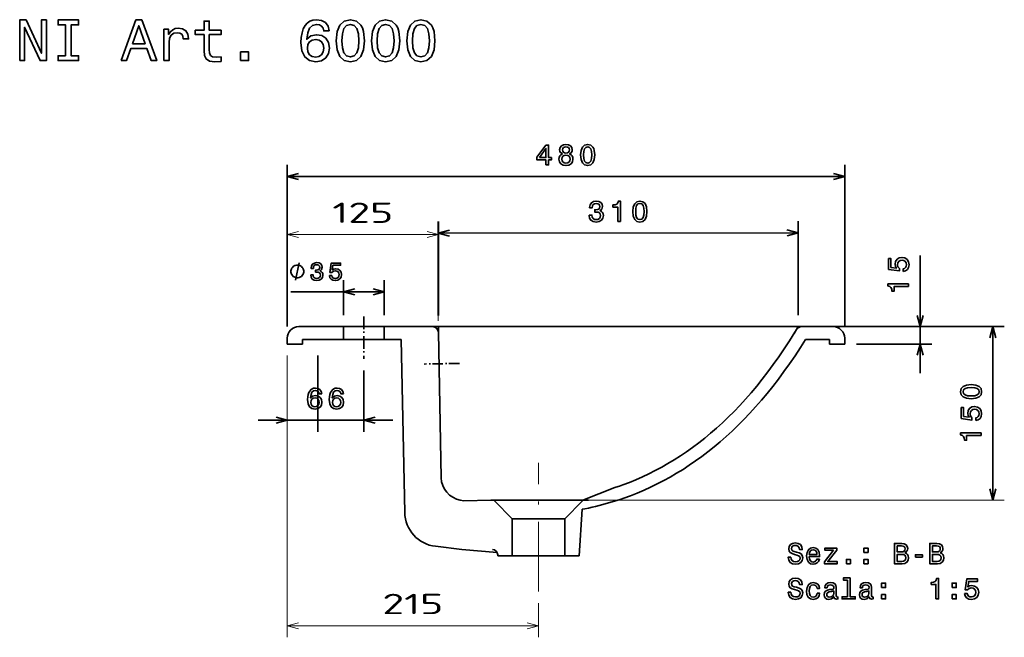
# Model space of a CAD drawing. Extents: x 43 to 377, y 10 to 287.
# Tile 4 of 4: x 208 to 377, y 180 to 286. Entities that reach past the tile are written whole.
import ezdxf
from ezdxf.enums import TextEntityAlignment as Align

# ---------------------------------------------------------------- set-up
doc = ezdxf.new("R2010")
doc.units = 0
doc.linetypes.add('DASHDOT', pattern=[18.5, 12, -3, 0.5, -3])
doc.layers.get('0').update_dxf_attribs({"lineweight": 13})
doc.styles.get("Standard").update_dxf_attribs({"font": 'isocp.shx'})
doc.dimstyles.get("Standard").update_dxf_attribs({"dimtxt": 2.5, "dimasz": 2.5, "dimexe": 1.25, "dimexo": 0.625, "dimtad": 1, "dimcen": 2.5, "dimadec": 0, "dimazin": 0, "dimtfac": 1, "dimtmove": 0, "dimatfit": 0, "dimfxl": 0, "dimarcsym": 0})

# ---------------------------------------------------------------- blocks, each defined once
blk = doc.blocks.new('*D')
at = {"color": 7, "lineweight": 13, "ltscale": 0.446677}
blk.add_line((253.6, 233.54), (253.6, 251.41), dxfattribs=at)
at = {"color": 7, "lineweight": 13, "ltscale": 0.421188}
blk.add_line((279.61, 234.56), (279.61, 251.41), dxfattribs=at)
at = {"color": 7, "lineweight": 13}
for p, q in [((253.6, 249.41), (279.61, 249.41)), ((253.6, 228.54), (253.6, 180.01)), ((253.6, 182.01), (296.86, 182.01))]:
    blk.add_line(p, q, dxfattribs=at)
at = {"color": 7, "lineweight": 13, "ltscale": 0.147567}
blk.add_line((296.86, 185.91), (296.86, 180.01), dxfattribs=at)
at = {"color": 7, "lineweight": 13}
for points in [[(255.53, 249.92), (253.6, 249.41), (255.53, 248.89)], [(277.68, 248.89), (279.61, 249.41), (277.68, 249.92)], [(255.53, 182.53), (253.6, 182.01), (255.53, 181.49)], [(294.93, 181.49), (296.86, 182.01), (294.93, 182.53)]]:
    blk.add_lwpolyline(points, dxfattribs=at)
for s, p, p2 in [('125', (261.35, 251.41), (271.86, 251.41)), ('215', (269.97, 184.01), (280.48, 184.01))]:
    blk.add_text(s, height=3.5, dxfattribs=at).set_placement(p, p2, align=Align.FIT)

msp = doc.modelspace()

# ---------------------------------------------------------------- linework, layer by layer
at = {"color": 7, "lineweight": 35}
for p, q in [((253.595, 233.538), (253.595, 261.401)), ((349.595, 233.538), (349.595, 261.401)), ((349.595, 259.401), (253.595, 259.401)), ((279.6, 249.628), (341.586, 249.681)), ((362.57, 225.538), (362.57, 245.796)), ((255.595, 233.538), (278.614, 233.538)), ((278.614, 233.538), (342.159, 233.538)), ((279.614, 232.558), (280.103, 207.517)), ((344.159, 233.538), (377.074, 233.538)), ((375.074, 203.658), (375.074, 233.538)), ((273.237, 231.338), (273.819, 201.531)), ((271.795, 217.425), (248.595, 217.425))]:
    msp.add_line(p, q, dxfattribs=at)
at = {"color": 7, "lineweight": 35, "ltscale": 0.45253}
msp.add_line((253.595, 233.538), (253.595, 251.639), dxfattribs=at)
at = {"color": 7, "lineweight": 35, "ltscale": 0.403588}
for p, q in [((279.612, 235.484), (279.598, 251.628)), ((341.598, 235.538), (341.584, 251.681))]:
    msp.add_line(p, q, dxfattribs=at)
at = {"color": 7, "lineweight": 35, "ltscale": 0.40388}
msp.add_line((279.614, 235.484), (279.614, 251.639), dxfattribs=at)
at = {"color": 7, "lineweight": 35, "ltscale": 0.076485}
msp.add_line((255.025, 241.545), (255.625, 244.545), dxfattribs=at)
at = {"color": 7, "lineweight": 35, "ltscale": 0.150176}
for p, q in [((263.295, 235.538), (263.295, 241.545)), ((270.295, 235.538), (270.295, 241.545))]:
    msp.add_line(p, q, dxfattribs=at)
at = {"color": 7, "lineweight": 35, "ltscale": 0.401759}
msp.add_line((270.295, 239.545), (254.225, 239.545), dxfattribs=at)
at = {"color": 7, "linetype": 'DASHDOT', "lineweight": 35, "ltscale": 0.182542}
msp.add_line((266.795, 235.302), (266.795, 228.001), dxfattribs=at)
at = {"color": 7, "lineweight": 35, "ltscale": 0.055}
for p, q in [((263.295, 233.538), (263.295, 231.338)), ((270.295, 233.538), (270.295, 231.338))]:
    msp.add_line(p, q, dxfattribs=at)
at = {"color": 7, "lineweight": 35, "ltscale": 0.023162}
msp.add_line((279.614, 232.558), (279.614, 233.484), dxfattribs=at)
at = {"color": 7, "lineweight": 35, "ltscale": 0.02132}
msp.add_line((341.305, 233.057), (340.859, 232.33), dxfattribs=at)
at = {"color": 7, "lineweight": 35, "ltscale": 0.0141}
msp.add_line((341.305, 233.057), (341.6, 233.538), dxfattribs=at)
at = {"color": 7, "lineweight": 35, "ltscale": 0.13589}
msp.add_line((342.159, 233.538), (347.595, 233.538), dxfattribs=at)
at = {"color": 7, "lineweight": 35, "ltscale": 0.37438}
msp.add_line((349.595, 233.538), (364.57, 233.538), dxfattribs=at)
at = {"color": 7, "lineweight": 35, "ltscale": 0.025}
for p, q in [((253.595, 231.538), (253.595, 230.538)), ((349.595, 231.538), (349.595, 230.538))]:
    msp.add_line(p, q, dxfattribs=at)
at = {"color": 7, "lineweight": 35, "ltscale": 0.02}
for p, q in [((256.195, 230.538), (256.195, 231.338)), ((346.995, 230.538), (346.995, 231.338))]:
    msp.add_line(p, q, dxfattribs=at)
at = {"color": 7, "lineweight": 35, "ltscale": 0.426044}
msp.add_line((256.195, 231.338), (273.237, 231.338), dxfattribs=at)
at = {"color": 7, "lineweight": 35, "ltscale": 0.104082}
msp.add_line((342.832, 231.338), (346.995, 231.338), dxfattribs=at)
at = {"color": 7, "lineweight": 35, "ltscale": 0.065}
for p, q in [((253.595, 230.538), (256.195, 230.538)), ((346.995, 230.538), (349.595, 230.538))]:
    msp.add_line(p, q, dxfattribs=at)
at = {"color": 7, "lineweight": 35, "ltscale": 0.32438}
msp.add_line((351.595, 230.538), (364.57, 230.538), dxfattribs=at)
at = {"color": 7, "lineweight": 35, "ltscale": 0.327824}
msp.add_line((258.862, 228.538), (258.862, 215.425), dxfattribs=at)
at = {"color": 7, "linetype": 'DASHDOT', "lineweight": 35, "ltscale": 0.151829}
msp.add_line((283.238, 227.213), (277.166, 227.095), dxfattribs=at)
at = {"color": 7, "lineweight": 35, "ltscale": 0.264388}
msp.add_line((266.795, 226.001), (266.795, 215.425), dxfattribs=at)
at = {"color": 7, "linetype": 'DASHDOT', "lineweight": 13}
msp.add_line((296.862, 187.914), (296.862, 210.079), dxfattribs=at)
at = {"color": 7, "lineweight": 35, "ltscale": 0.148187}
msp.add_line((310.03, 205.797), (304.502, 203.658), dxfattribs=at)
at = {"color": 7, "lineweight": 35, "ltscale": 0.015166}
msp.add_line((283.995, 203.551), (283.398, 203.658), dxfattribs=at)
at = {"color": 7, "lineweight": 35, "ltscale": 0.116779}
msp.add_line((283.995, 203.551), (288.665, 203.658), dxfattribs=at)
at = {"color": 7, "lineweight": 35, "ltscale": 0.420839}
msp.add_line((288.665, 203.658), (305.499, 203.658), dxfattribs=at)
at = {"color": 7, "lineweight": 35, "ltscale": 0.109382}
for p, q in [((292.327, 200.429), (289.262, 203.551)), ((301.397, 200.429), (304.462, 203.551))]:
    msp.add_line(p, q, dxfattribs=at)
at = {"color": 7, "lineweight": 13}
msp.add_line((302.231, 203.658), (377.074, 203.658), dxfattribs=at)
at = {"color": 7, "lineweight": 35, "ltscale": 0.20047}
msp.add_line((303.882, 194.058), (304.371, 202.062), dxfattribs=at)
at = {"color": 7, "lineweight": 35, "ltscale": 0.159266}
for p, q in [((292.327, 194.058), (292.327, 200.429)), ((301.397, 194.058), (301.397, 200.429))]:
    msp.add_line(p, q, dxfattribs=at)
at = {"color": 7, "lineweight": 35, "ltscale": 0.22675}
for p, q in [((292.327, 200.429), (301.397, 200.429)), ((292.327, 194.058), (301.397, 194.058))]:
    msp.add_line(p, q, dxfattribs=at)
at = {"color": 7, "lineweight": 35, "ltscale": 0.114377}
msp.add_line((283.681, 195.166), (279.135, 195.687), dxfattribs=at)
at = {"color": 7, "lineweight": 35, "ltscale": 0.151576}
msp.add_line((283.681, 195.166), (289.72, 194.636), dxfattribs=at)
at = {"color": 7, "lineweight": 35, "ltscale": 0.004404}
msp.add_line((289.843, 194.058), (289.832, 194.234), dxfattribs=at)
at = {"color": 7, "lineweight": 35, "ltscale": 0.06211}
for p, q in [((292.327, 194.058), (289.843, 194.058)), ((303.882, 194.058), (301.397, 194.058))]:
    msp.add_line(p, q, dxfattribs=at)
at = {"color": 7, "lineweight": 35}
for points in [[(207.523, 279.373), (208.36, 279.373), (208.36, 285.112), (211.043, 279.373), (212.122, 279.373), (212.122, 286.373), (211.275, 286.373), (211.275, 280.633), (208.622, 286.373), (207.523, 286.373)], [(215.431, 280.22), (214.14, 280.22), (214.14, 279.373), (217.65, 279.373), (217.65, 280.22), (216.359, 280.22), (216.359, 285.525), (217.65, 285.525), (217.65, 286.373), (214.14, 286.373), (214.14, 285.525), (215.431, 285.525)], [(224.972, 279.373), (225.9, 279.373), (226.637, 281.43), (229.431, 281.43), (230.167, 279.373), (231.115, 279.373), (228.553, 286.383), (227.524, 286.383)], [(226.959, 282.288), (228.039, 285.374), (229.118, 282.288)], [(232.356, 279.373), (233.243, 279.373), (233.243, 282.469), (233.334, 283.216), (233.606, 283.75), (234.05, 284.073), (234.645, 284.184), (235.089, 284.113), (235.422, 283.912), (235.624, 283.569), (235.694, 283.105), (236.592, 283.105), (236.471, 283.922), (236.138, 284.507), (235.583, 284.86), (234.827, 284.981), (234.313, 284.9), (233.869, 284.698), (233.475, 284.355), (233.163, 283.891), (233.163, 284.789), (232.356, 284.789)], [(239.285, 283.851), (239.285, 281.138), (239.346, 280.26), (239.628, 279.655), (240.193, 279.302), (241.151, 279.181), (242.2, 279.231), (242.2, 279.998), (241.434, 279.937), (240.738, 280.018), (240.364, 280.27), (240.203, 280.694), (240.173, 281.289), (240.173, 283.851), (242.2, 283.851), (242.2, 284.607), (240.173, 284.607), (240.173, 286.191), (239.285, 286.191), (239.285, 284.607), (237.752, 284.607), (237.752, 283.851)], [(260.82, 284.486), (260.628, 285.303), (260.184, 285.909), (259.498, 286.292), (258.611, 286.423), (258.016, 286.352), (257.501, 286.161), (257.047, 285.848), (256.664, 285.404), (256.361, 284.85), (256.14, 284.174), (255.998, 283.377), (255.958, 282.479), (256.119, 281.047), (256.614, 280.008), (257.41, 279.383), (258.5, 279.171), (259.478, 279.352), (260.225, 279.827), (260.709, 280.573), (260.88, 281.521), (260.709, 282.479), (260.245, 283.216), (259.529, 283.68), (258.641, 283.841), (257.683, 283.639), (256.967, 283.064), (257.118, 284.174), (257.441, 284.971), (257.935, 285.445), (258.621, 285.606), (259.125, 285.525), (259.508, 285.314), (259.761, 284.961), (259.892, 284.486)], [(262.04, 282.792), (262.191, 281.208), (262.666, 280.079), (263.422, 279.393), (264.471, 279.171), (265.51, 279.393), (266.266, 280.079), (266.73, 281.208), (266.892, 282.792), (266.73, 284.365), (266.539, 284.991), (266.266, 285.505), (265.51, 286.191), (264.471, 286.423), (263.422, 286.191), (262.666, 285.495), (262.191, 284.365)], [(263.008, 282.792), (263.089, 284.012), (263.341, 284.89), (263.795, 285.404), (264.471, 285.586), (265.137, 285.404), (265.591, 284.89), (265.843, 284.012), (265.923, 282.792), (265.843, 281.561), (265.591, 280.684), (265.137, 280.169), (264.471, 279.998), (263.795, 280.169), (263.341, 280.684), (263.089, 281.561)], [(268.112, 282.792), (268.263, 281.208), (268.738, 280.079), (269.494, 279.393), (270.543, 279.171), (271.582, 279.393), (272.338, 280.079), (272.802, 281.208), (272.964, 282.792), (272.802, 284.365), (272.611, 284.991), (272.338, 285.505), (271.582, 286.191), (270.543, 286.423), (269.494, 286.191), (268.738, 285.495), (268.263, 284.365)], [(269.081, 282.792), (269.161, 284.012), (269.413, 284.89), (269.867, 285.404), (270.543, 285.586), (271.209, 285.404), (271.663, 284.89), (271.915, 284.012), (271.995, 282.792), (271.915, 281.561), (271.663, 280.684), (271.209, 280.169), (270.543, 279.998), (269.867, 280.169), (269.413, 280.684), (269.161, 281.561)], [(274.184, 282.792), (274.336, 281.208), (274.81, 280.079), (275.566, 279.393), (276.615, 279.171), (277.654, 279.393), (278.41, 280.079), (278.874, 281.208), (279.036, 282.792), (278.874, 284.365), (278.683, 284.991), (278.41, 285.505), (277.654, 286.191), (276.615, 286.423), (275.566, 286.191), (274.81, 285.495), (274.336, 284.365)], [(275.153, 282.792), (275.233, 284.012), (275.485, 284.89), (275.939, 285.404), (276.615, 285.586), (277.281, 285.404), (277.735, 284.89), (277.987, 284.012), (278.068, 282.792), (277.987, 281.561), (277.735, 280.684), (277.281, 280.169), (276.615, 279.998), (275.939, 280.169), (275.485, 280.684), (275.233, 281.561)], [(259.902, 281.511), (259.791, 280.876), (259.508, 280.391), (259.055, 280.069), (258.49, 279.968), (257.895, 280.069), (257.441, 280.381), (257.148, 280.865), (257.057, 281.501), (257.158, 282.126), (257.441, 282.6), (257.905, 282.903), (258.53, 283.014), (259.075, 282.903), (259.508, 282.61), (259.791, 282.136)], [(245.559, 279.373), (246.951, 279.373), (246.951, 280.876), (245.559, 280.876)], [(298.136, 261.401), (298.59, 261.401), (298.59, 262.269), (299.09, 262.269), (299.09, 262.672), (298.59, 262.672), (298.59, 264.826), (298.131, 264.826), (296.598, 262.713), (296.598, 262.269), (298.136, 262.269)], [(300.97, 263.288), (300.712, 263.146), (300.536, 262.95), (300.425, 262.703), (300.39, 262.405), (300.47, 261.956), (300.702, 261.608), (301.081, 261.386), (301.595, 261.3), (302.104, 261.386), (302.483, 261.608), (302.715, 261.956), (302.8, 262.405), (302.76, 262.703), (302.654, 262.95), (302.473, 263.146), (302.22, 263.288), (302.422, 263.409), (302.563, 263.575), (302.649, 263.777), (302.679, 264.024), (302.599, 264.382), (302.387, 264.669), (302.044, 264.856), (301.595, 264.927), (301.141, 264.856), (300.798, 264.669), (300.581, 264.382), (300.506, 264.024), (300.531, 263.777), (300.617, 263.575)], [(300.985, 263.983), (301.025, 264.205), (301.146, 264.377), (301.338, 264.483), (301.595, 264.523), (301.847, 264.483), (302.039, 264.377), (302.16, 264.205), (302.205, 263.983), (302.16, 263.757), (302.039, 263.58), (301.847, 263.464), (301.595, 263.429), (301.338, 263.469), (301.146, 263.58), (301.025, 263.757)], [(304.116, 263.111), (304.191, 262.319), (304.428, 261.754), (304.807, 261.411), (305.331, 261.3), (305.851, 261.411), (306.229, 261.754), (306.461, 262.319), (306.541, 263.111), (306.461, 263.898), (306.365, 264.21), (306.229, 264.468), (305.851, 264.811), (305.331, 264.927), (304.807, 264.811), (304.428, 264.463), (304.191, 263.898)], [(304.6, 263.111), (304.64, 263.721), (304.766, 264.16), (304.993, 264.417), (305.331, 264.508), (305.664, 264.417), (305.891, 264.16), (306.017, 263.721), (306.057, 263.111), (306.017, 262.496), (305.891, 262.057), (305.664, 261.8), (305.331, 261.714), (304.993, 261.8), (304.766, 262.057), (304.64, 262.496)], [(297.022, 262.672), (298.136, 264.241), (298.136, 262.672)], [(300.874, 262.415), (300.919, 262.682), (301.065, 262.884), (301.292, 263.015), (301.595, 263.061), (301.893, 263.015), (302.12, 262.884), (302.266, 262.682), (302.316, 262.415), (302.266, 262.128), (302.12, 261.911), (301.893, 261.769), (301.595, 261.724), (301.292, 261.769), (301.065, 261.911), (300.919, 262.128)], [(305.583, 252.75), (305.583, 252.714), (305.664, 252.23), (305.902, 251.867), (306.275, 251.636), (306.77, 251.55), (307.294, 251.637), (307.687, 251.859), (307.939, 252.212), (308.029, 252.666), (307.989, 252.963), (307.878, 253.205), (307.696, 253.392), (307.454, 253.528), (307.781, 253.8), (307.897, 254.234), (307.821, 254.628), (307.604, 254.925), (307.251, 255.111), (306.766, 255.176), (306.313, 255.095), (305.965, 254.873), (305.738, 254.52), (305.663, 254.051), (305.663, 254.015), (306.112, 254.016), (306.152, 254.339), (306.283, 254.571), (306.494, 254.712), (306.792, 254.763), (307.054, 254.723), (307.246, 254.617), (307.362, 254.446), (307.408, 254.214), (307.363, 253.967), (307.242, 253.8), (307.03, 253.699), (306.742, 253.668), (306.546, 253.673), (306.546, 253.275), (306.793, 253.285), (307.111, 253.24), (307.348, 253.119), (307.49, 252.923), (307.54, 252.666), (307.485, 252.373), (307.339, 252.156), (307.107, 252.02), (306.799, 251.974), (306.482, 252.024), (306.25, 252.175), (306.103, 252.417), (306.047, 252.75)], [(310.5, 251.654), (310.959, 251.655), (310.956, 255.18), (310.613, 255.18), (310.523, 254.872), (310.341, 254.665), (310.064, 254.544), (309.681, 254.503), (309.681, 254.145), (310.498, 254.146)], [(313.11, 253.366), (313.187, 252.575), (313.424, 252.01), (313.803, 251.667), (314.327, 251.557), (314.847, 251.668), (315.225, 252.012), (315.456, 252.577), (315.536, 253.368), (315.455, 254.155), (315.359, 254.468), (315.222, 254.725), (314.844, 255.067), (314.324, 255.183), (313.8, 255.067), (313.422, 254.718), (313.185, 254.153)], [(313.594, 253.367), (313.634, 253.977), (313.76, 254.416), (313.987, 254.673), (314.325, 254.764), (314.657, 254.674), (314.885, 254.417), (315.011, 253.978), (315.052, 253.368), (315.012, 252.753), (314.886, 252.314), (314.66, 252.056), (314.327, 251.97), (313.989, 252.056), (313.762, 252.313), (313.635, 252.752)], [(257.636, 242.487), (257.636, 242.457), (257.706, 242.042), (257.909, 241.731), (258.229, 241.532), (258.652, 241.459), (259.102, 241.532), (259.439, 241.722), (259.655, 242.025), (259.733, 242.414), (259.698, 242.669), (259.603, 242.876), (259.448, 243.036), (259.24, 243.153), (259.521, 243.387), (259.621, 243.758), (259.556, 244.095), (259.37, 244.35), (259.067, 244.51), (258.652, 244.567), (258.263, 244.497), (257.965, 244.307), (257.77, 244.005), (257.706, 243.603), (257.706, 243.572), (258.09, 243.572), (258.125, 243.849), (258.237, 244.048), (258.419, 244.169), (258.674, 244.212), (258.899, 244.178), (259.063, 244.087), (259.162, 243.94), (259.201, 243.741), (259.162, 243.529), (259.059, 243.387), (258.877, 243.3), (258.631, 243.274), (258.462, 243.278), (258.462, 242.937), (258.674, 242.946), (258.946, 242.907), (259.149, 242.803), (259.27, 242.634), (259.314, 242.414), (259.266, 242.163), (259.141, 241.977), (258.942, 241.861), (258.678, 241.822), (258.406, 241.865), (258.207, 241.995), (258.082, 242.202), (258.034, 242.487)], [(260.856, 242.327), (260.951, 241.973), (261.163, 241.696), (261.474, 241.523), (261.872, 241.459), (262.309, 241.536), (262.65, 241.748), (262.866, 242.085), (262.948, 242.518), (262.875, 242.92), (262.667, 243.235), (262.343, 243.438), (261.924, 243.512), (261.6, 243.46), (261.349, 243.317), (261.47, 244.126), (262.784, 244.126), (262.784, 244.48), (261.18, 244.48), (260.943, 242.889), (261.288, 242.889), (261.539, 243.093), (261.859, 243.166), (262.136, 243.119), (262.347, 242.98), (262.481, 242.768), (262.529, 242.496), (262.481, 242.224), (262.343, 242.012), (262.131, 241.878), (261.859, 241.83), (261.63, 241.861), (261.453, 241.96), (261.323, 242.116), (261.258, 242.327)], [(359.657, 243.027), (360.071, 243.138), (360.394, 243.385), (360.595, 243.748), (360.671, 244.212), (360.58, 244.722), (360.333, 245.12), (359.94, 245.372), (359.436, 245.468), (358.966, 245.382), (358.598, 245.14), (358.361, 244.762), (358.276, 244.273), (358.336, 243.895), (358.503, 243.602), (357.559, 243.743), (357.559, 245.277), (357.146, 245.277), (357.146, 243.406), (359.002, 243.128), (359.002, 243.532), (358.765, 243.824), (358.679, 244.197), (358.735, 244.52), (358.896, 244.767), (359.143, 244.924), (359.461, 244.979), (359.778, 244.924), (360.026, 244.762), (360.182, 244.515), (360.237, 244.197), (360.202, 243.93), (360.086, 243.723), (359.905, 243.572), (359.657, 243.496)], [(256.425, 243.045), (256.425, 243.145), (256.375, 243.345), (256.325, 243.495), (256.275, 243.595), (256.175, 243.745), (256.025, 243.895), (255.875, 243.995), (255.775, 244.045), (255.625, 244.095), (255.425, 244.145), (255.325, 244.145), (255.225, 244.145), (255.025, 244.095), (254.875, 244.045), (254.775, 243.995), (254.625, 243.895), (254.475, 243.745), (254.375, 243.595), (254.325, 243.495), (254.275, 243.345), (254.225, 243.145), (254.225, 243.045), (254.225, 242.945), (254.275, 242.745), (254.325, 242.595), (254.375, 242.495), (254.475, 242.345), (254.625, 242.195), (254.775, 242.095), (254.875, 242.045), (255.025, 241.995), (255.225, 241.945), (255.325, 241.945), (255.425, 241.945), (255.625, 241.995), (255.775, 242.045), (255.875, 242.095), (256.025, 242.195), (256.175, 242.345), (256.275, 242.495), (256.325, 242.595), (256.375, 242.745), (256.425, 242.945)], [(360.57, 240.451), (360.57, 240.91), (357.045, 240.91), (357.045, 240.567), (357.353, 240.476), (357.559, 240.295), (357.68, 240.017), (357.721, 239.634), (358.079, 239.634), (358.079, 240.451)], [(259.537, 221.982), (259.442, 222.39), (259.22, 222.693), (258.877, 222.885), (258.433, 222.95), (258.135, 222.915), (257.878, 222.819), (257.651, 222.663), (257.46, 222.441), (257.308, 222.164), (257.197, 221.826), (257.127, 221.427), (257.107, 220.978), (257.187, 220.262), (257.434, 219.743), (257.833, 219.43), (258.377, 219.324), (258.867, 219.415), (259.24, 219.652), (259.482, 220.025), (259.568, 220.499), (259.482, 220.978), (259.25, 221.347), (258.892, 221.578), (258.448, 221.659), (257.969, 221.558), (257.611, 221.271), (257.687, 221.826), (257.848, 222.224), (258.095, 222.461), (258.438, 222.542), (258.69, 222.501), (258.882, 222.395), (259.008, 222.219), (259.073, 221.982)], [(263.273, 221.982), (263.178, 222.39), (262.956, 222.693), (262.613, 222.885), (262.169, 222.95), (261.871, 222.915), (261.614, 222.819), (261.387, 222.663), (261.196, 222.441), (261.044, 222.164), (260.933, 221.826), (260.863, 221.427), (260.843, 220.978), (260.923, 220.262), (261.17, 219.743), (261.569, 219.43), (262.113, 219.324), (262.603, 219.415), (262.976, 219.652), (263.218, 220.025), (263.304, 220.499), (263.218, 220.978), (262.986, 221.347), (262.628, 221.578), (262.184, 221.659), (261.705, 221.558), (261.347, 221.271), (261.423, 221.826), (261.584, 222.224), (261.831, 222.461), (262.174, 222.542), (262.426, 222.501), (262.618, 222.395), (262.744, 222.219), (262.809, 221.982)], [(371.364, 221.118), (372.156, 221.194), (372.721, 221.431), (373.064, 221.809), (373.175, 222.334), (373.064, 222.853), (372.721, 223.232), (372.156, 223.464), (371.364, 223.544), (370.578, 223.464), (370.265, 223.368), (370.008, 223.232), (369.665, 222.853), (369.549, 222.334), (369.665, 221.809), (370.013, 221.431), (370.578, 221.194)], [(371.364, 221.603), (370.754, 221.643), (370.315, 221.769), (370.058, 221.996), (369.967, 222.334), (370.058, 222.667), (370.315, 222.894), (370.754, 223.02), (371.364, 223.06), (371.98, 223.02), (372.418, 222.894), (372.676, 222.667), (372.761, 222.334), (372.676, 221.996), (372.418, 221.769), (371.98, 221.643)], [(259.078, 220.494), (259.023, 220.176), (258.882, 219.934), (258.655, 219.773), (258.372, 219.723), (258.075, 219.773), (257.848, 219.929), (257.702, 220.171), (257.656, 220.489), (257.707, 220.802), (257.848, 221.039), (258.08, 221.19), (258.393, 221.246), (258.665, 221.19), (258.882, 221.044), (259.023, 220.807)], [(262.814, 220.494), (262.759, 220.176), (262.618, 219.934), (262.391, 219.773), (262.108, 219.723), (261.811, 219.773), (261.584, 219.929), (261.438, 220.171), (261.392, 220.489), (261.443, 220.802), (261.584, 221.039), (261.816, 221.19), (262.129, 221.246), (262.401, 221.19), (262.618, 221.044), (262.759, 220.807)], [(372.161, 217.347), (372.575, 217.458), (372.897, 217.705), (373.099, 218.068), (373.175, 218.532), (373.084, 219.042), (372.837, 219.44), (372.444, 219.692), (371.939, 219.788), (371.47, 219.702), (371.102, 219.46), (370.865, 219.082), (370.779, 218.593), (370.84, 218.215), (371.006, 217.922), (370.063, 218.063), (370.063, 219.596), (369.65, 219.596), (369.65, 217.725), (371.506, 217.448), (371.506, 217.851), (371.269, 218.144), (371.183, 218.517), (371.238, 218.84), (371.4, 219.087), (371.647, 219.243), (371.964, 219.299), (372.282, 219.243), (372.529, 219.082), (372.686, 218.835), (372.741, 218.517), (372.706, 218.25), (372.59, 218.043), (372.408, 217.892), (372.161, 217.816)], [(373.074, 214.771), (373.074, 215.23), (369.549, 215.23), (369.549, 214.887), (369.856, 214.796), (370.063, 214.615), (370.184, 214.337), (370.225, 213.954), (370.583, 213.954), (370.583, 214.771)], [(340.316, 193.836), (339.857, 193.836), (339.958, 193.302), (340.21, 192.908), (340.599, 192.671), (341.123, 192.586), (341.643, 192.666), (342.031, 192.888), (342.278, 193.236), (342.369, 193.695), (342.293, 194.109), (342.081, 194.376), (341.738, 194.552), (341.279, 194.684), (340.886, 194.779), (340.629, 194.89), (340.483, 195.052), (340.437, 195.304), (340.483, 195.531), (340.614, 195.702), (340.815, 195.818), (341.093, 195.859), (341.375, 195.808), (341.597, 195.672), (341.743, 195.445), (341.814, 195.137), (342.273, 195.137), (342.273, 195.148), (342.192, 195.622), (341.955, 195.975), (341.582, 196.197), (341.078, 196.272), (340.624, 196.197), (340.271, 195.985), (340.044, 195.657), (339.963, 195.233), (340.029, 194.855), (340.22, 194.598), (340.523, 194.426), (340.937, 194.295), (341.345, 194.179), (341.653, 194.068), (341.839, 193.907), (341.905, 193.645), (341.844, 193.377), (341.688, 193.176), (341.451, 193.05), (341.143, 193.009), (340.8, 193.065), (340.538, 193.226), (340.372, 193.488)], [(343.493, 193.907), (345.269, 193.907), (345.274, 194.114), (345.193, 194.694), (344.971, 195.127), (344.618, 195.39), (344.149, 195.485), (343.69, 195.385), (343.337, 195.102), (343.11, 194.643), (343.029, 194.038), (343.105, 193.418), (343.332, 192.964), (343.68, 192.681), (344.134, 192.586), (344.527, 192.651), (344.85, 192.823), (345.087, 193.095), (345.223, 193.458), (344.785, 193.458), (344.694, 193.256), (344.563, 193.105), (344.189, 192.984), (343.902, 193.039), (343.685, 193.216), (343.544, 193.503), (343.493, 193.892)], [(343.493, 194.28), (343.549, 194.628), (343.685, 194.885), (343.892, 195.042), (344.164, 195.097), (344.431, 195.042), (344.638, 194.885), (344.764, 194.628), (344.81, 194.28)], [(347.684, 195.016), (346.106, 193.019), (346.106, 192.681), (348.3, 192.681), (348.3, 193.055), (346.666, 193.055), (348.229, 195.047), (348.229, 195.39), (346.181, 195.39), (346.181, 195.016)], [(352.909, 194.638), (353.605, 194.638), (353.605, 195.39), (352.909, 195.39)], [(359.96, 194.573), (360.313, 194.865), (360.403, 195.062), (360.434, 195.304), (360.368, 195.682), (360.171, 195.954), (359.854, 196.121), (359.41, 196.181), (358.164, 196.181), (358.164, 192.681), (359.48, 192.681), (359.95, 192.752), (360.297, 192.959), (360.514, 193.287), (360.59, 193.73), (360.545, 194.028), (360.424, 194.275), (360.227, 194.457)], [(359.314, 194.729), (358.628, 194.729), (358.628, 195.763), (359.354, 195.763), (359.627, 195.733), (359.818, 195.642), (359.934, 195.485), (359.975, 195.253), (359.929, 195.021), (359.808, 194.86), (359.602, 194.759)], [(366.032, 194.573), (366.385, 194.865), (366.475, 195.062), (366.506, 195.304), (366.44, 195.682), (366.243, 195.954), (365.926, 196.121), (365.482, 196.181), (364.236, 196.181), (364.236, 192.681), (365.553, 192.681), (366.022, 192.752), (366.37, 192.959), (366.586, 193.287), (366.662, 193.73), (366.617, 194.028), (366.496, 194.275), (366.299, 194.457)], [(365.386, 194.729), (364.7, 194.729), (364.7, 195.763), (365.426, 195.763), (365.699, 195.733), (365.89, 195.642), (366.006, 195.485), (366.047, 195.253), (366.001, 195.021), (365.88, 194.86), (365.674, 194.759)], [(349.873, 192.681), (350.569, 192.681), (350.569, 193.433), (349.873, 193.433)], [(352.909, 192.681), (353.605, 192.681), (353.605, 193.433), (352.909, 193.433)], [(359.425, 193.1), (358.628, 193.1), (358.628, 194.305), (359.38, 194.305), (359.697, 194.27), (359.924, 194.164), (360.06, 193.983), (360.106, 193.72), (360.06, 193.443), (359.934, 193.251), (359.723, 193.135)], [(361.755, 193.836), (362.975, 193.836), (362.975, 194.235), (361.755, 194.235)], [(365.497, 193.1), (364.7, 193.1), (364.7, 194.305), (365.452, 194.305), (365.769, 194.27), (365.996, 194.164), (366.133, 193.983), (366.178, 193.72), (366.133, 193.443), (366.006, 193.251), (365.795, 193.135)], [(340.316, 187.789), (339.857, 187.789), (339.958, 187.255), (340.21, 186.861), (340.599, 186.624), (341.123, 186.539), (341.643, 186.619), (342.031, 186.841), (342.278, 187.189), (342.369, 187.648), (342.293, 188.062), (342.081, 188.329), (341.738, 188.506), (341.279, 188.637), (340.886, 188.732), (340.629, 188.843), (340.483, 189.005), (340.437, 189.257), (340.483, 189.484), (340.614, 189.655), (340.815, 189.771), (341.093, 189.812), (341.375, 189.761), (341.597, 189.625), (341.743, 189.398), (341.814, 189.091), (342.273, 189.091), (342.273, 189.101), (342.192, 189.575), (341.955, 189.928), (341.582, 190.15), (341.078, 190.225), (340.624, 190.15), (340.271, 189.938), (340.044, 189.61), (339.963, 189.186), (340.029, 188.808), (340.22, 188.551), (340.523, 188.379), (340.937, 188.248), (341.345, 188.132), (341.653, 188.021), (341.839, 187.86), (341.905, 187.598), (341.844, 187.33), (341.688, 187.129), (341.451, 187.003), (341.143, 186.962), (340.8, 187.018), (340.538, 187.179), (340.372, 187.441)], [(350.06, 189.882), (350.06, 187.008), (349.147, 187.008), (349.147, 186.635), (351.411, 186.635), (351.411, 187.008), (350.504, 187.008), (350.504, 190.256), (349.364, 190.256), (349.364, 189.882)], [(365.31, 186.635), (365.769, 186.635), (365.769, 190.16), (365.426, 190.16), (365.336, 189.852), (365.154, 189.645), (364.877, 189.524), (364.493, 189.484), (364.493, 189.126), (365.31, 189.126)], [(370.223, 187.547), (370.334, 187.134), (370.581, 186.811), (370.944, 186.609), (371.408, 186.534), (371.917, 186.624), (372.315, 186.872), (372.568, 187.265), (372.663, 187.769), (372.578, 188.238), (372.336, 188.606), (371.957, 188.843), (371.468, 188.929), (371.09, 188.869), (370.797, 188.702), (370.939, 189.645), (372.472, 189.645), (372.472, 190.059), (370.601, 190.059), (370.323, 188.203), (370.727, 188.203), (371.019, 188.44), (371.393, 188.526), (371.715, 188.47), (371.962, 188.309), (372.119, 188.062), (372.174, 187.744), (372.119, 187.426), (371.957, 187.179), (371.71, 187.023), (371.393, 186.967), (371.125, 187.003), (370.919, 187.119), (370.767, 187.3), (370.692, 187.547)], [(344.83, 188.445), (345.269, 188.445), (345.178, 188.848), (344.961, 189.166), (344.623, 189.363), (344.184, 189.439), (343.7, 189.338), (343.332, 189.055), (343.1, 188.596), (343.019, 187.981), (343.095, 187.371), (343.322, 186.917), (343.68, 186.635), (344.169, 186.539), (344.603, 186.614), (344.941, 186.826), (345.173, 187.159), (345.274, 187.603), (344.85, 187.603), (344.774, 187.32), (344.633, 187.109), (344.431, 186.977), (344.184, 186.937), (343.877, 187.003), (343.655, 187.204), (343.519, 187.532), (343.473, 187.996), (343.519, 188.45), (343.66, 188.778), (343.887, 188.98), (344.184, 189.05), (344.447, 189.005), (344.643, 188.889), (344.774, 188.697)], [(347.75, 186.988), (347.75, 186.972), (347.775, 186.801), (347.851, 186.68), (348.169, 186.584), (348.416, 186.624), (348.416, 186.967), (348.31, 186.952), (348.169, 187.018), (348.143, 187.22), (348.143, 188.622), (348.083, 188.98), (347.906, 189.232), (347.599, 189.383), (347.165, 189.439), (346.741, 189.378), (346.429, 189.207), (346.232, 188.939), (346.166, 188.586), (346.166, 188.556), (346.565, 188.556), (346.6, 188.768), (346.711, 188.919), (346.893, 189.01), (347.15, 189.045), (347.397, 189.02), (347.573, 188.944), (347.679, 188.813), (347.715, 188.632), (347.694, 188.42), (347.614, 188.314), (347.412, 188.263), (347.034, 188.223), (346.6, 188.132), (346.292, 187.971), (346.111, 187.719), (346.055, 187.346), (346.106, 187.013), (346.262, 186.766), (346.514, 186.609), (346.862, 186.554), (347.331, 186.66)], [(353.822, 186.988), (353.822, 186.972), (353.847, 186.801), (353.923, 186.68), (354.241, 186.584), (354.488, 186.624), (354.488, 186.967), (354.382, 186.952), (354.241, 187.018), (354.215, 187.22), (354.215, 188.622), (354.155, 188.98), (353.978, 189.232), (353.671, 189.383), (353.237, 189.439), (352.813, 189.378), (352.501, 189.207), (352.304, 188.939), (352.238, 188.586), (352.238, 188.556), (352.637, 188.556), (352.672, 188.768), (352.783, 188.919), (352.965, 189.01), (353.222, 189.045), (353.469, 189.02), (353.645, 188.944), (353.751, 188.813), (353.787, 188.632), (353.767, 188.42), (353.686, 188.314), (353.484, 188.263), (353.106, 188.223), (352.672, 188.132), (352.364, 187.971), (352.183, 187.719), (352.127, 187.346), (352.178, 187.013), (352.334, 186.766), (352.586, 186.609), (352.934, 186.554), (353.403, 186.66)], [(355.945, 188.591), (356.641, 188.591), (356.641, 189.343), (355.945, 189.343)], [(368.089, 188.591), (368.785, 188.591), (368.785, 189.343), (368.089, 189.343)], [(347.7, 187.583), (347.639, 187.32), (347.478, 187.119), (347.236, 186.988), (346.938, 186.942), (346.746, 186.967), (346.61, 187.048), (346.524, 187.189), (346.499, 187.386), (346.519, 187.562), (346.6, 187.689), (346.923, 187.83), (347.331, 187.89), (347.7, 188.011)], [(353.772, 187.583), (353.711, 187.32), (353.55, 187.119), (353.308, 186.988), (353.01, 186.942), (352.818, 186.967), (352.682, 187.048), (352.596, 187.189), (352.571, 187.386), (352.591, 187.562), (352.672, 187.689), (352.995, 187.83), (353.403, 187.89), (353.772, 188.011)], [(355.945, 186.635), (356.641, 186.635), (356.641, 187.386), (355.945, 187.386)], [(368.089, 186.635), (368.785, 186.635), (368.785, 187.386), (368.089, 187.386)]]:
    msp.add_lwpolyline(points, close=True, dxfattribs=at)
for points in [[(255.527, 259.919), (253.595, 259.401), (255.527, 258.884)], [(347.663, 258.884), (349.595, 259.401), (347.663, 259.919)], [(281.532, 250.147), (279.6, 249.628), (281.532, 249.112)], [(339.654, 249.162), (341.586, 249.681), (339.653, 250.197)], [(265.227, 240.063), (263.295, 239.545), (265.227, 239.027)], [(268.363, 239.027), (270.295, 239.545), (268.363, 240.063)], [(362.053, 235.47), (362.57, 233.538), (363.088, 235.47)], [(310.03, 205.797), (310.206, 205.855), (310.786, 206.054), (311.362, 206.26), (312.507, 206.695), (313.641, 207.16), (314.764, 207.655), (315.877, 208.181), (316.979, 208.737), (318.072, 209.325), (319.156, 209.943), (320.23, 210.593), (321.296, 211.275), (322.353, 211.99), (323.402, 212.738), (324.443, 213.519), (325.476, 214.334), (326.501, 215.184), (327.519, 216.069), (328.529, 216.99), (329.532, 217.948), (330.528, 218.942), (331.516, 219.975), (332.497, 221.047), (333.472, 222.158), (334.439, 223.309), (335.399, 224.502), (336.353, 225.737), (337.299, 227.015), (338.238, 228.337), (339.169, 229.704), (340.094, 231.117), (341.011, 232.576), (341.305, 233.057)], [(375.592, 231.606), (375.074, 233.538), (374.556, 231.606)], [(304.371, 202.062), (304.84, 202.153), (305.465, 202.282), (306.086, 202.419), (306.704, 202.563), (307.318, 202.714), (307.93, 202.873), (308.537, 203.04), (309.142, 203.214), (309.744, 203.395), (310.343, 203.584), (310.939, 203.78), (311.531, 203.984), (312.708, 204.413), (313.874, 204.873), (315.029, 205.363), (316.173, 205.883), (317.307, 206.434), (318.431, 207.015), (319.546, 207.628), (320.651, 208.272), (321.747, 208.947), (322.834, 209.655), (323.913, 210.396), (324.983, 211.169), (326.044, 211.976), (327.098, 212.817), (328.143, 213.693), (329.181, 214.604), (330.211, 215.551), (331.233, 216.534), (332.247, 217.555), (333.254, 218.613), (334.253, 219.71), (335.245, 220.846), (336.229, 222.023), (337.206, 223.24), (338.174, 224.499), (339.135, 225.8), (340.088, 227.145), (341.034, 228.534), (341.971, 229.968), (342.832, 231.338)], [(363.088, 228.606), (362.57, 230.538), (362.053, 228.606)], [(251.663, 216.907), (253.595, 217.425), (251.663, 217.943)], [(268.727, 217.943), (266.795, 217.425), (268.727, 216.907)], [(374.556, 205.59), (375.074, 203.658), (375.592, 205.59)]]:
    msp.add_lwpolyline(points, dxfattribs=at)
for centre, radius, start, end in [((255.595, 231.538), 2, 90, 180), ((278.614, 232.538), 1, 1.11911, 90), ((342.159, 232.538), 1, 90, 148.71698), ((347.595, 231.538), 2, 0, 90), ((284.103, 207.595), 4, 181.12099, 259.85059), ((279.818, 201.648), 6, 181.1191, 263.46619), ((288.834, 194.173), 1, 3.50001, 83.46617)]:
    msp.add_arc(centre, radius, start, end, dxfattribs=at)

# ---------------------------------------------------------------- dimensions: what is measured, and where the dimension line sits
at = {"color": 0, "lineweight": 0}
for base, p1, p2, angle, text, middle in [((296.862, 182.011), (253.595, 230.538), (296.862, 187.914), 359.99809, '215', (275.229, 182.011)), ((253.595, 249.405), (279.614, 232.558), (253.595, 231.538), 179.99905, '125', (266.605, 249.405))]:
    dim = msp.add_linear_dim(base=base, p1=p1, p2=p2, angle=angle, text=text, dimstyle='Standard', dxfattribs=at)
    dim.commit()
    dim.dimension.update_dxf_attribs({"geometry": '*D', "text_midpoint": middle, "dimtype": 160})

doc.saveas('drawing.dxf')
